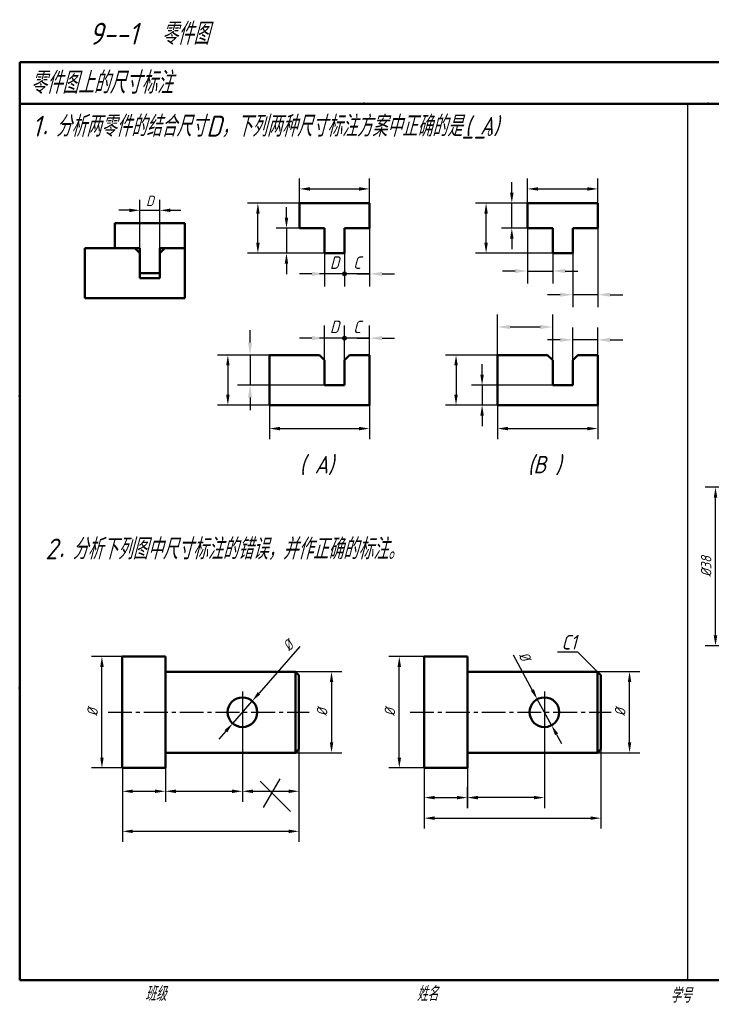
# Model space of a CAD drawing. Header units: millimetres. Extents: x 79 to 590, y 66 to 302.
# Tile 1 of 2: x 79 to 245, y 66 to 302. Entities that reach past the tile are written whole.
import ezdxf

# ---------------------------------------------------------------- set-up
doc = ezdxf.new("R2010")
doc.units = ezdxf.units.MM
doc.header["$LTSCALE"] = 0.6
doc.linetypes.add('CENTER2', pattern=[28.575, 19.05, -3.175, 3.175, -3.175])
doc.layers.add('尺寸层', color=221, linetype='Continuous')
doc.layers.add('细实线层', color=7, linetype='Continuous')
for name, color, linetype, lineweight in [('文字层', 227, 'Continuous', 20), ('点画线层', 3, 'CENTER2', 25), ('答案层', 1, 'Continuous', 25), ('粗实线层', 7, 'Continuous', 50)]:
    doc.layers.add(name, color=color, linetype=linetype, lineweight=lineweight)
doc.styles.add('工程字体（斜）', font='gbeitc.shx', dxfattribs={"bigfont": 'gbcbig.shx'})
doc.styles.add('工程斜体', font='gbeitc.shx', dxfattribs={"bigfont": 'gbcbig.shx'})
doc.dimstyles.new('gb35', dxfattribs={"dimtxt": 2.5, "dimasz": 2.5, "dimexe": 2.5, "dimexo": 0, "dimgap": 1, "dimtad": 1, "dimdsep": 46, "dimtxsty": '工程字体（斜）', "dimcen": 0, "dimadec": 0, "dimazin": 0, "dimtfac": 1, "dimtmove": 0, "dimatfit": 3, "dimfxl": 0, "dimarcsym": 0})

# ---------------------------------------------------------------- blocks, each defined once
blk = doc.blocks.new('*D21')
at = {"layer": 'Defpoints', "color": 0, "ltscale": 0.5}
for p in [(162.73, 261.64), (145.93, 258.23), (162.73, 258.23)]:
    blk.add_point(p, dxfattribs=at)
at = {"layer": '尺寸层', "color": 0, "lineweight": -2, "ltscale": 0.5}
for p, q in [((145.93, 258.23), (145.93, 264.14)), ((162.73, 258.23), (162.73, 264.14)), ((148.43, 261.64), (160.23, 261.64))]:
    blk.add_line(p, q, dxfattribs=at)
at = {"layer": '尺寸层', "color": 0, "ltscale": 0.5}
for points in [[(148.43, 262.05), (148.43, 261.22), (145.93, 261.64)], [(160.23, 262.05), (160.23, 261.22), (162.73, 261.64)]]:
    blk.add_solid(points, dxfattribs=at)
blk = doc.blocks.new('*D17')
at = {"layer": 'Defpoints', "color": 0, "ltscale": 0.5}
for p in [(145.93, 252.23), (142.82, 246.23), (151.93, 246.23)]:
    blk.add_point(p, dxfattribs=at)
at = {"layer": '尺寸层', "color": 0, "lineweight": -2, "ltscale": 0.5}
for p, q in [((142.82, 254.73), (142.82, 257.23)), ((145.93, 252.23), (140.32, 252.23)), ((142.82, 252.23), (142.82, 246.23)), ((151.93, 246.23), (140.32, 246.23)), ((142.82, 243.73), (142.82, 241.23))]:
    blk.add_line(p, q, dxfattribs=at)
at = {"layer": '尺寸层', "color": 0, "ltscale": 0.5}
for points in [[(142.4, 254.73), (143.23, 254.73), (142.82, 252.23)], [(142.4, 243.73), (143.23, 243.73), (142.82, 246.23)]]:
    blk.add_solid(points, dxfattribs=at)
blk = doc.blocks.new('*D18')
at = {"layer": 'Defpoints', "color": 0, "ltscale": 0.5}
for p in [(135.97, 258.23), (145.93, 258.23), (151.93, 246.23)]:
    blk.add_point(p, dxfattribs=at)
at = {"layer": '尺寸层', "color": 0, "lineweight": -2, "ltscale": 0.5}
for p, q in [((145.93, 258.23), (133.47, 258.23)), ((135.97, 248.73), (135.97, 255.73)), ((151.93, 246.23), (133.47, 246.23))]:
    blk.add_line(p, q, dxfattribs=at)
at = {"layer": '尺寸层', "color": 0, "ltscale": 0.5}
for points in [[(135.56, 255.73), (136.39, 255.73), (135.97, 258.23)], [(135.56, 248.73), (136.39, 248.73), (135.97, 246.23)]]:
    blk.add_solid(points, dxfattribs=at)
blk = doc.blocks.new('*D22')
at = {"layer": 'Defpoints', "color": 0, "ltscale": 0.5}
for p in [(138.73, 221.83), (128.78, 209.83), (138.73, 209.83)]:
    blk.add_point(p, dxfattribs=at)
at = {"layer": '尺寸层', "color": 0, "lineweight": -2, "ltscale": 0.5}
for p, q in [((138.73, 221.83), (126.28, 221.83)), ((128.78, 219.33), (128.78, 212.33)), ((138.73, 209.83), (126.28, 209.83))]:
    blk.add_line(p, q, dxfattribs=at)
at = {"layer": '尺寸层', "color": 0, "ltscale": 0.5}
for points in [[(128.36, 219.33), (129.19, 219.33), (128.78, 221.83)], [(128.36, 212.33), (129.19, 212.33), (128.78, 209.83)]]:
    blk.add_solid(points, dxfattribs=at)
blk = doc.blocks.new('*D23')
at = {"layer": 'Defpoints', "color": 0, "ltscale": 0.5}
for p in [(138.73, 209.83), (162.73, 209.83), (162.73, 204.21)]:
    blk.add_point(p, dxfattribs=at)
at = {"layer": '尺寸层', "color": 0, "lineweight": -2, "ltscale": 0.5}
for p, q in [((138.73, 209.83), (138.73, 201.71)), ((162.73, 209.83), (162.73, 201.71)), ((141.23, 204.21), (160.23, 204.21))]:
    blk.add_line(p, q, dxfattribs=at)
at = {"layer": '尺寸层', "color": 0, "ltscale": 0.5}
for points in [[(141.23, 204.63), (141.23, 203.8), (138.73, 204.21)], [(160.23, 204.63), (160.23, 203.8), (162.73, 204.21)]]:
    blk.add_solid(points, dxfattribs=at)
blk = doc.blocks.new('*D24')
at = {"layer": 'Defpoints', "color": 0, "ltscale": 0.5}
for p in [(217.39, 261.64), (200.59, 258.23), (217.39, 258.23)]:
    blk.add_point(p, dxfattribs=at)
at = {"layer": '尺寸层', "color": 0, "lineweight": -2, "ltscale": 0.5}
for p, q in [((200.59, 258.23), (200.59, 264.14)), ((217.39, 258.23), (217.39, 264.14)), ((203.09, 261.64), (214.89, 261.64))]:
    blk.add_line(p, q, dxfattribs=at)
at = {"layer": '尺寸层', "color": 0, "ltscale": 0.5}
for points in [[(203.09, 262.05), (203.09, 261.22), (200.59, 261.64)], [(214.89, 262.05), (214.89, 261.22), (217.39, 261.64)]]:
    blk.add_solid(points, dxfattribs=at)
blk = doc.blocks.new('*D19')
at = {"layer": 'Defpoints', "color": 0, "ltscale": 0.5}
for p in [(190.64, 258.23), (200.59, 258.23), (206.59, 246.23)]:
    blk.add_point(p, dxfattribs=at)
at = {"layer": '尺寸层', "color": 0, "lineweight": -2, "ltscale": 0.5}
for p, q in [((200.59, 258.23), (188.14, 258.23)), ((190.64, 248.73), (190.64, 255.73)), ((206.59, 246.23), (188.14, 246.23))]:
    blk.add_line(p, q, dxfattribs=at)
at = {"layer": '尺寸层', "color": 0, "ltscale": 0.5}
for points in [[(190.22, 255.73), (191.05, 255.73), (190.64, 258.23)], [(190.22, 248.73), (191.05, 248.73), (190.64, 246.23)]]:
    blk.add_solid(points, dxfattribs=at)
blk = doc.blocks.new('*D25')
at = {"layer": 'Defpoints', "color": 0, "ltscale": 0.5}
for p in [(193.39, 221.83), (183.44, 209.83), (193.39, 209.83)]:
    blk.add_point(p, dxfattribs=at)
at = {"layer": '尺寸层', "color": 0, "lineweight": -2, "ltscale": 0.5}
for p, q in [((193.39, 221.83), (180.94, 221.83)), ((183.44, 219.33), (183.44, 212.33)), ((193.39, 209.83), (180.94, 209.83))]:
    blk.add_line(p, q, dxfattribs=at)
at = {"layer": '尺寸层', "color": 0, "ltscale": 0.5}
for points in [[(183.02, 219.33), (183.86, 219.33), (183.44, 221.83)], [(183.02, 212.33), (183.86, 212.33), (183.44, 209.83)]]:
    blk.add_solid(points, dxfattribs=at)
blk = doc.blocks.new('*D26')
at = {"layer": 'Defpoints', "color": 0, "ltscale": 0.5}
for p in [(193.39, 209.83), (217.39, 209.83), (217.39, 204.21)]:
    blk.add_point(p, dxfattribs=at)
at = {"layer": '尺寸层', "color": 0, "lineweight": -2, "ltscale": 0.5}
for p, q in [((193.39, 209.83), (193.39, 201.71)), ((217.39, 209.83), (217.39, 201.71)), ((195.89, 204.21), (214.89, 204.21))]:
    blk.add_line(p, q, dxfattribs=at)
at = {"layer": '尺寸层', "color": 0, "ltscale": 0.5}
for points in [[(195.89, 204.63), (195.89, 203.8), (193.39, 204.21)], [(214.89, 204.63), (214.89, 203.8), (217.39, 204.21)]]:
    blk.add_solid(points, dxfattribs=at)
blk = doc.blocks.new('*D27')
at = {"layer": 'Defpoints', "color": 0, "ltscale": 0.5}
for p in [(200.59, 258.23), (196.8, 252.23), (200.59, 252.23)]:
    blk.add_point(p, dxfattribs=at)
at = {"layer": '尺寸层', "color": 0, "lineweight": -2, "ltscale": 0.5}
for p, q in [((196.8, 260.73), (196.8, 263.23)), ((200.59, 258.23), (192.3, 258.23)), ((196.8, 252.23), (196.8, 258.23)), ((200.59, 252.23), (194.3, 252.23)), ((196.8, 249.73), (196.8, 247.23))]:
    blk.add_line(p, q, dxfattribs=at)
at = {"layer": '尺寸层', "color": 0, "ltscale": 0.5}
for points in [[(196.39, 260.73), (197.22, 260.73), (196.8, 258.23)], [(196.39, 249.73), (197.22, 249.73), (196.8, 252.23)]]:
    blk.add_solid(points, dxfattribs=at)
blk = doc.blocks.new('*D28')
at = {"layer": 'Defpoints', "color": 0, "ltscale": 0.5}
for p in [(189.68, 214.63), (206.59, 214.63), (193.39, 209.83)]:
    blk.add_point(p, dxfattribs=at)
at = {"layer": '尺寸层', "color": 0, "lineweight": -2, "ltscale": 0.5}
for p, q in [((189.68, 217.13), (189.68, 219.63)), ((206.59, 214.63), (187.18, 214.63)), ((189.68, 214.63), (189.68, 209.83)), ((193.39, 209.83), (185.18, 209.83)), ((189.68, 207.33), (189.68, 204.83))]:
    blk.add_line(p, q, dxfattribs=at)
at = {"layer": '尺寸层', "color": 0, "ltscale": 0.5}
for points in [[(189.26, 217.13), (190.1, 217.13), (189.68, 214.63)], [(189.26, 207.33), (190.1, 207.33), (189.68, 209.83)]]:
    blk.add_solid(points, dxfattribs=at)
blk = doc.blocks.new('*D29')
at = {"layer": 'Defpoints', "color": 0, "ltscale": 0.5}
for p in [(98.61, 149.61), (103.5, 149.61), (103.5, 122.9)]:
    blk.add_point(p, dxfattribs=at)
at = {"layer": '尺寸层', "color": 0, "lineweight": -2, "ltscale": 0.5}
for p, q in [((103.5, 149.61), (96.11, 149.61)), ((98.61, 125.4), (98.61, 147.11)), ((103.5, 122.9), (96.11, 122.9))]:
    blk.add_line(p, q, dxfattribs=at)
at = {"layer": '尺寸层', "color": 0, "ltscale": 0.5}
for points in [[(98.19, 147.11), (99.03, 147.11), (98.61, 149.61)], [(98.19, 125.4), (99.03, 125.4), (98.61, 122.9)]]:
    blk.add_solid(points, dxfattribs=at)
at = {"layer": '尺寸层', "color": 0, "ltscale": 0.5, "insert": (96.36, 136.26), "char_height": 2.5, "attachment_point": 5, "rotation": 90, "style": '工程字体（斜）'}
blk.add_mtext('%%C', dxfattribs=at)
blk = doc.blocks.new('*D30')
at = {"layer": 'Defpoints', "color": 0, "ltscale": 0.5}
for p in [(103.5, 122.9), (113.82, 122.9), (113.82, 117.31)]:
    blk.add_point(p, dxfattribs=at)
at = {"layer": '尺寸层', "color": 0, "lineweight": -2, "ltscale": 0.5}
for p, q in [((103.5, 122.9), (103.5, 114.81)), ((113.82, 122.9), (113.82, 114.81)), ((106, 117.31), (111.32, 117.31))]:
    blk.add_line(p, q, dxfattribs=at)
at = {"layer": '尺寸层', "color": 0, "ltscale": 0.5}
for points in [[(106, 117.73), (106, 116.89), (103.5, 117.31)], [(111.32, 117.73), (111.32, 116.89), (113.82, 117.31)]]:
    blk.add_solid(points, dxfattribs=at)
blk = doc.blocks.new('*D31')
at = {"layer": 'Defpoints', "color": 0, "ltscale": 0.5}
for p in [(132.27, 129.9), (113.82, 122.9), (132.27, 117.31)]:
    blk.add_point(p, dxfattribs=at)
at = {"layer": '尺寸层', "color": 0, "lineweight": -2, "ltscale": 0.5}
for p, q in [((132.27, 129.9), (132.27, 114.81)), ((113.82, 122.9), (113.82, 114.81)), ((116.32, 117.31), (129.77, 117.31))]:
    blk.add_line(p, q, dxfattribs=at)
at = {"layer": '尺寸层', "color": 0, "ltscale": 0.5}
for points in [[(116.32, 117.73), (116.32, 116.89), (113.82, 117.31)], [(129.77, 117.73), (129.77, 116.89), (132.27, 117.31)]]:
    blk.add_solid(points, dxfattribs=at)
blk = doc.blocks.new('*D32')
at = {"layer": 'Defpoints', "color": 0, "ltscale": 0.5}
for p in [(132.27, 129.9), (145.82, 127.38), (145.82, 117.31)]:
    blk.add_point(p, dxfattribs=at)
at = {"layer": '尺寸层', "color": 0, "lineweight": -2, "ltscale": 0.5}
for p, q in [((132.27, 129.9), (132.27, 114.81)), ((145.82, 127.38), (145.82, 114.81)), ((134.77, 117.31), (143.32, 117.31))]:
    blk.add_line(p, q, dxfattribs=at)
at = {"layer": '尺寸层', "color": 0, "ltscale": 0.5}
for points in [[(134.77, 117.73), (134.77, 116.89), (132.27, 117.31)], [(143.32, 117.73), (143.32, 116.89), (145.82, 117.31)]]:
    blk.add_solid(points, dxfattribs=at)
blk = doc.blocks.new('*D20')
at = {"layer": 'Defpoints', "color": 0, "ltscale": 0.5}
for p in [(145.82, 127.38), (103.5, 122.9), (145.82, 107.72)]:
    blk.add_point(p, dxfattribs=at)
at = {"layer": '尺寸层', "color": 0, "lineweight": -2, "ltscale": 0.5}
for p, q in [((145.82, 127.38), (145.82, 105.22)), ((103.5, 122.9), (103.5, 105.22)), ((106, 107.72), (143.32, 107.72))]:
    blk.add_line(p, q, dxfattribs=at)
at = {"layer": '尺寸层', "color": 0, "ltscale": 0.5}
for points in [[(106, 108.13), (106, 107.3), (103.5, 107.72)], [(143.32, 108.13), (143.32, 107.3), (145.82, 107.72)]]:
    blk.add_solid(points, dxfattribs=at)
blk = doc.blocks.new('*D33')
at = {"layer": 'Defpoints', "color": 0, "ltscale": 0.5}
for p in [(144.99, 145.97), (144.99, 126.55), (153.61, 126.55)]:
    blk.add_point(p, dxfattribs=at)
at = {"layer": '尺寸层', "color": 0, "lineweight": -2, "ltscale": 0.5}
for p, q in [((144.99, 145.97), (156.11, 145.97)), ((153.61, 143.47), (153.61, 129.05)), ((144.99, 126.55), (156.11, 126.55))]:
    blk.add_line(p, q, dxfattribs=at)
at = {"layer": '尺寸层', "color": 0, "ltscale": 0.5}
for points in [[(153.2, 143.47), (154.03, 143.47), (153.61, 145.97)], [(153.2, 129.05), (154.03, 129.05), (153.61, 126.55)]]:
    blk.add_solid(points, dxfattribs=at)
at = {"layer": '尺寸层', "color": 0, "ltscale": 0.5, "insert": (151.36, 136.26), "char_height": 2.5, "attachment_point": 5, "rotation": 90, "style": '工程字体（斜）'}
blk.add_mtext('%%C', dxfattribs=at)
blk = doc.blocks.new('*D34')
at = {"layer": 'Defpoints', "color": 0, "ltscale": 0.5}
for p in [(134.61, 138.93), (129.94, 133.58)]:
    blk.add_point(p, dxfattribs=at)
at = {"layer": '尺寸层', "color": 0, "lineweight": -2, "ltscale": 0.5}
for p, q in [((145.99, 151.98), (136.25, 140.82)), ((129.94, 133.58), (134.61, 138.93)), ((128.3, 131.7), (126.65, 129.81))]:
    blk.add_line(p, q, dxfattribs=at)
at = {"layer": '尺寸层', "color": 0, "ltscale": 0.5}
for points in [[(135.94, 141.09), (136.56, 140.54), (134.61, 138.93)], [(127.98, 131.97), (128.61, 131.42), (129.94, 133.58)]]:
    blk.add_solid(points, dxfattribs=at)
at = {"layer": '尺寸层', "color": 0, "ltscale": 0.5, "insert": (143.21, 152.21), "char_height": 2.5, "attachment_point": 5, "rotation": 48.9062, "style": '工程字体（斜）'}
blk.add_mtext('%%C', dxfattribs=at)
blk = doc.blocks.new('*D35')
at = {"layer": 'Defpoints', "color": 0, "ltscale": 0.5}
for p in [(112.49, 256.51), (107.69, 247.45), (112.49, 247.45)]:
    blk.add_point(p, dxfattribs=at)
at = {"layer": '尺寸层', "color": 0, "lineweight": -2, "ltscale": 0.5}
for p, q in [((107.69, 247.45), (107.69, 259.01)), ((112.49, 247.45), (112.49, 259.01)), ((105.19, 256.51), (102.69, 256.51)), ((107.69, 256.51), (112.49, 256.51)), ((114.99, 256.51), (117.49, 256.51))]:
    blk.add_line(p, q, dxfattribs=at)
at = {"layer": '尺寸层', "color": 0, "ltscale": 0.5}
for points in [[(105.19, 256.92), (105.19, 256.09), (107.69, 256.51)], [(114.99, 256.92), (114.99, 256.09), (112.49, 256.51)]]:
    blk.add_solid(points, dxfattribs=at)
at = {"layer": '尺寸层', "color": 0, "ltscale": 0.5, "insert": (110.09, 258.76), "char_height": 2.5, "attachment_point": 5, "style": '工程字体（斜）'}
blk.add_mtext('D', dxfattribs=at)
blk = doc.blocks.new('*D39')
at = {"layer": 'Defpoints', "color": 0}
for p in [(169.85, 149.61), (175.84, 149.61), (175.84, 122.9)]:
    blk.add_point(p, dxfattribs=at)
at = {"layer": '答案层', "color": 0, "lineweight": -2}
for p, q in [((175.84, 149.61), (167.35, 149.61)), ((169.85, 125.4), (169.85, 147.11)), ((175.84, 122.9), (167.35, 122.9))]:
    blk.add_line(p, q, dxfattribs=at)
at = {"layer": '答案层', "color": 0}
for points in [[(169.44, 147.11), (170.27, 147.11), (169.85, 149.61)], [(169.44, 125.4), (170.27, 125.4), (169.85, 122.9)]]:
    blk.add_solid(points, dxfattribs=at)
at = {"layer": '答案层', "color": 0, "insert": (167.6, 136.26), "char_height": 2.5, "attachment_point": 5, "rotation": 90, "style": '工程字体（斜）'}
blk.add_mtext('%%C', dxfattribs=at)
blk = doc.blocks.new('*D40')
at = {"layer": 'Defpoints', "color": 0}
for p in [(217.33, 145.97), (225.01, 145.97), (217.33, 126.55)]:
    blk.add_point(p, dxfattribs=at)
at = {"layer": '答案层', "color": 0, "lineweight": -2}
for p, q in [((217.33, 145.97), (227.51, 145.97)), ((225.01, 129.05), (225.01, 143.47)), ((217.33, 126.55), (227.51, 126.55))]:
    blk.add_line(p, q, dxfattribs=at)
at = {"layer": '答案层', "color": 0}
for points in [[(224.6, 143.47), (225.43, 143.47), (225.01, 145.97)], [(224.6, 129.05), (225.43, 129.05), (225.01, 126.55)]]:
    blk.add_solid(points, dxfattribs=at)
at = {"layer": '答案层', "color": 0, "insert": (222.76, 136.26), "char_height": 2.5, "attachment_point": 5, "rotation": 90, "style": '工程字体（斜）'}
blk.add_mtext('%%c', dxfattribs=at)
blk = doc.blocks.new('*D41')
at = {"layer": 'Defpoints', "color": 0}
for p in [(202.91, 139.37), (206.32, 133.14)]:
    blk.add_point(p, dxfattribs=at)
at = {"layer": '答案层', "color": 0, "lineweight": -2}
for p, q in [((197.09, 150.01), (201.71, 141.57)), ((206.32, 133.14), (202.91, 139.37)), ((207.52, 130.95), (208.72, 128.76))]:
    blk.add_line(p, q, dxfattribs=at)
at = {"layer": '答案层', "color": 0}
for points in [[(202.08, 141.77), (201.35, 141.37), (202.91, 139.37)], [(207.89, 131.15), (207.16, 130.75), (206.32, 133.14)]]:
    blk.add_solid(points, dxfattribs=at)
at = {"layer": '答案层', "color": 0, "insert": (199.86, 149.64), "char_height": 2.5, "attachment_point": 5, "rotation": 298.6835, "style": '工程字体（斜）'}
blk.add_mtext('%%c', dxfattribs=at)
blk = doc.blocks.new('*D48')
at = {"layer": 'Defpoints', "color": 0}
for p in [(245.6, 190.16), (259.63, 190.16), (259.63, 152.16)]:
    blk.add_point(p, dxfattribs=at)
at = {"layer": '答案层', "color": 0, "lineweight": -2}
for p, q in [((259.63, 190.16), (243.1, 190.16)), ((245.6, 154.66), (245.6, 187.66)), ((259.63, 152.16), (243.1, 152.16))]:
    blk.add_line(p, q, dxfattribs=at)
at = {"layer": '答案层', "color": 0}
for points in [[(245.18, 187.66), (246.02, 187.66), (245.6, 190.16)], [(245.18, 154.66), (246.02, 154.66), (245.6, 152.16)]]:
    blk.add_solid(points, dxfattribs=at)
at = {"layer": '答案层', "color": 0, "insert": (243.35, 171.16), "char_height": 2.5, "attachment_point": 5, "rotation": 90, "style": '工程字体（斜）'}
blk.add_mtext('%%c38', dxfattribs=at)

msp = doc.modelspace()

# ---------------------------------------------------------------- linework, layer by layer
at = {"layer": '尺寸层', "color": 7}
for p, q in [((156.725, 252.227), (156.725, 238.279)), ((156.725, 252.227), (156.725, 238.279)), ((162.725, 252.227), (162.725, 238.279)), ((200.59, 252.227), (200.59, 238.966)), ((206.59, 252.227), (206.59, 238.966)), ((211.39, 252.227), (211.39, 233.291)), ((217.39, 252.227), (217.39, 233.291)), ((151.925, 246.227), (151.925, 238.279)), ((148.925, 241.279), (145.925, 241.279)), ((153.725, 241.279), (150.725, 241.279)), ((162.725, 241.279), (151.925, 241.279)), ((159.725, 241.279), (162.725, 241.279)), ((165.725, 241.279), (168.725, 241.279)), ((197.59, 241.966), (194.59, 241.966)), ((200.59, 241.966), (206.59, 241.966)), ((209.59, 241.966), (212.59, 241.966)), ((208.39, 236.291), (205.39, 236.291)), ((217.39, 236.291), (211.39, 236.291)), ((220.39, 236.291), (223.39, 236.291)), ((193.39, 221.826), (193.39, 231.56)), ((206.59, 220.626), (206.59, 231.56)), ((151.925, 220.626), (151.925, 228.88)), ((156.725, 220.626), (156.725, 228.88)), ((156.725, 220.626), (156.725, 228.88)), ((162.725, 221.826), (162.725, 228.88)), ((134.096, 224.826), (134.096, 227.826)), ((196.39, 228.56), (203.59, 228.56)), ((211.39, 220.626), (211.39, 228.466)), ((217.39, 221.826), (217.39, 228.466)), ((148.925, 225.88), (145.925, 225.88)), ((153.725, 225.88), (150.725, 225.88)), ((162.725, 225.88), (151.925, 225.88)), ((159.725, 225.88), (162.725, 225.88)), ((165.725, 225.88), (168.725, 225.88)), ((208.39, 225.466), (205.39, 225.466)), ((217.39, 225.466), (211.39, 225.466)), ((220.39, 225.466), (223.39, 225.466)), ((150.725, 221.826), (131.096, 221.826)), ((134.096, 221.826), (134.096, 214.626)), ((151.925, 214.626), (131.096, 214.626)), ((134.096, 211.626), (134.096, 208.626))]:
    msp.add_line(p, q, dxfattribs=at)
for points in [[(148.925, 241.779), (148.925, 240.779), (151.925, 241.279)], [(165.725, 241.779), (165.725, 240.779), (162.725, 241.279)], [(197.59, 242.466), (197.59, 241.466), (200.59, 241.966)], [(209.59, 242.466), (209.59, 241.466), (206.59, 241.966)], [(208.39, 236.791), (208.39, 235.791), (211.39, 236.291)], [(220.39, 236.791), (220.39, 235.791), (217.39, 236.291)], [(196.39, 229.06), (196.39, 228.06), (193.39, 228.56)], [(203.59, 229.06), (203.59, 228.06), (206.59, 228.56)], [(133.596, 224.826), (134.596, 224.826), (134.096, 221.826)], [(148.925, 226.38), (148.925, 225.38), (151.925, 225.88)], [(165.725, 226.38), (165.725, 225.38), (162.725, 225.88)], [(208.39, 225.966), (208.39, 224.966), (211.39, 225.466)], [(220.39, 225.966), (220.39, 224.966), (217.39, 225.466)], [(133.596, 211.626), (134.596, 211.626), (134.096, 214.626)]]:
    msp.add_solid(points, dxfattribs=at)
at = {"layer": '点画线层', "color": 7, "linetype": 'Continuous', "ltscale": 0.5}
for p, q in [((132.273, 141.23), (132.273, 129.903)), ((204.616, 141.23), (204.616, 129.903))]:
    msp.add_line(p, q, dxfattribs=at)
at = {"layer": '点画线层', "color": 7, "ltscale": 0.5}
for p, q in [((100.096, 136.257), (148.262, 136.257)), ((172.439, 136.257), (220.605, 136.257))]:
    msp.add_line(p, q, dxfattribs=at)
at = {"layer": '答案层'}
for p, q in [((212.619, 150.678), (207.763, 150.678)), ((217.33, 145.966), (212.619, 150.678)), ((204.616, 129.903), (204.616, 113.293)), ((218.159, 127.378), (218.159, 108.375)), ((175.84, 122.905), (175.84, 113.293)), ((186.167, 122.905), (186.167, 113.293)), ((141.239, 120.324), (137.271, 113.451)), ((136.513, 119.752), (143.811, 112.454)), ((186.167, 113.293), (186.167, 118.293)), ((178.34, 115.793), (183.667, 115.793)), ((202.116, 115.793), (188.667, 115.793)), ((175.84, 113.293), (175.84, 108.375)), ((178.34, 110.875), (215.659, 110.875))]:
    msp.add_line(p, q, dxfattribs=at)
for points in [[(178.34, 116.209), (178.34, 115.376), (175.84, 115.793)], [(183.667, 116.209), (183.667, 115.376), (186.167, 115.793)], [(188.667, 116.209), (188.667, 115.376), (186.167, 115.793)], [(202.116, 116.209), (202.116, 115.376), (204.616, 115.793)], [(178.34, 111.291), (178.34, 110.458), (175.84, 110.875)], [(215.659, 111.291), (215.659, 110.458), (218.159, 110.875)]]:
    msp.add_solid(points, dxfattribs=at)
at = {"layer": '粗实线层', "color": 7, "ltscale": 0.5}
for p, q in [((408.909, 292.03), (78.909, 292.03)), ((78.909, 292.03), (78.909, 282.03)), ((78.909, 282.03), (78.909, 72.03)), ((238.878, 282.03), (78.909, 282.03)), ((408.909, 282.03), (238.878, 282.03)), ((162.725, 258.227), (145.925, 258.227)), ((145.925, 258.227), (145.925, 252.227)), ((162.725, 258.227), (162.725, 252.227)), ((217.39, 258.227), (200.59, 258.227)), ((200.59, 258.227), (200.59, 252.227)), ((217.39, 258.227), (217.39, 252.227)), ((118.488, 253.449), (101.688, 253.449)), ((101.688, 253.449), (101.688, 247.449)), ((118.488, 235.449), (118.488, 253.449)), ((145.925, 252.227), (151.925, 252.227)), ((151.925, 246.227), (151.925, 252.227)), ((156.725, 252.227), (162.725, 252.227)), ((156.725, 252.227), (156.725, 246.227)), ((200.59, 252.227), (206.59, 252.227)), ((206.59, 246.227), (206.59, 252.227)), ((211.39, 252.227), (217.39, 252.227)), ((211.39, 252.227), (211.39, 246.227)), ((107.688, 247.449), (94.488, 247.449)), ((94.488, 247.449), (94.488, 235.449)), ((107.688, 246.249), (106.488, 247.449)), ((107.688, 247.449), (107.688, 240.249)), ((112.488, 240.249), (112.488, 247.449)), ((112.488, 247.449), (118.488, 247.449)), ((112.488, 246.249), (113.688, 247.449)), ((151.925, 246.227), (156.725, 246.227)), ((206.59, 246.227), (211.39, 246.227)), ((107.688, 241.449), (112.488, 241.449)), ((107.688, 240.249), (112.488, 240.249)), ((94.488, 235.449), (118.488, 235.449)), ((150.725, 221.826), (138.725, 221.826)), ((138.725, 221.826), (138.725, 209.826)), ((151.925, 220.626), (150.725, 221.826)), ((156.725, 220.626), (157.925, 221.826)), ((157.925, 221.826), (162.725, 221.826)), ((162.725, 209.826), (162.725, 221.826)), ((205.39, 221.826), (193.39, 221.826)), ((193.39, 221.826), (193.39, 209.826)), ((206.59, 220.626), (205.39, 221.826)), ((211.39, 220.626), (212.59, 221.826)), ((212.59, 221.826), (217.39, 221.826)), ((217.39, 209.826), (217.39, 221.826)), ((151.925, 220.626), (151.925, 214.626)), ((156.725, 214.626), (156.725, 220.626)), ((206.59, 220.626), (206.59, 214.626)), ((211.39, 214.626), (211.39, 220.626)), ((151.925, 214.626), (156.725, 214.626)), ((206.59, 214.626), (211.39, 214.626)), ((138.725, 209.826), (162.725, 209.826)), ((193.39, 209.826), (217.39, 209.826)), ((103.497, 136.257), (103.497, 149.61)), ((113.824, 149.61), (103.497, 149.61)), ((113.824, 149.61), (113.824, 122.905)), ((175.84, 136.257), (175.84, 149.61)), ((186.167, 149.61), (175.84, 149.61)), ((186.167, 149.61), (186.167, 122.905)), ((113.824, 145.966), (144.987, 145.966)), ((144.987, 145.966), (145.816, 145.137)), ((144.987, 145.966), (144.987, 126.548)), ((145.816, 145.137), (145.816, 136.257)), ((186.167, 145.966), (217.33, 145.966)), ((217.33, 145.966), (218.159, 145.137)), ((217.33, 145.966), (217.33, 126.548)), ((218.159, 145.137), (218.159, 136.257)), ((103.497, 136.257), (103.497, 122.905)), ((145.816, 127.378), (145.816, 136.257)), ((175.84, 136.257), (175.84, 122.905)), ((218.159, 127.378), (218.159, 136.257)), ((113.824, 126.548), (144.987, 126.548)), ((144.987, 126.548), (145.816, 127.378)), ((186.167, 126.548), (217.33, 126.548)), ((217.33, 126.548), (218.159, 127.378)), ((113.824, 122.905), (103.497, 122.905)), ((186.167, 122.905), (175.84, 122.905)), ((78.909, 72.03), (408.909, 72.03))]:
    msp.add_line(p, q, dxfattribs=at)
at = {"layer": '粗实线层', "color": 7}
for centre in [(156.725, 241.279), (156.725, 225.88)]:
    msp.add_circle(centre, 0.36, dxfattribs=at)
at = {"layer": '粗实线层', "color": 7, "ltscale": 0.5}
for centre in [(132.273, 136.257), (204.616, 136.257)]:
    msp.add_circle(centre, 3.551, dxfattribs=at)
at = {"layer": '粗实线层', "color": 7}
for p in [(161.409, 282.03), (243.909, 282.03), (78.909, 212.03), (78.909, 142.03)]:
    msp.add_point(p, dxfattribs=at)
at = {"layer": '细实线层', "color": 7}
msp.add_line((238.878, 282.03), (238.878, 72.03), dxfattribs=at)
for p in [(78.909, 212.03), (78.909, 142.03)]:
    msp.add_point(p, dxfattribs=at)

# ---------------------------------------------------------------- texts
at = {"layer": '尺寸层', "color": 7, "char_height": 3, "attachment_point": 5, "style": '工程字体（斜）'}
for s, insert in [('D', (154.325, 243.979)), ('C', (159.725, 243.979)), ('D', (154.325, 228.58)), ('C', (159.725, 228.58))]:
    msp.add_mtext(s, dxfattribs=dict(at, insert=insert))
at = {"layer": '尺寸层', "color": 7, "ltscale": 0.5, "char_height": 4.2, "width": 14.33595, "attachment_point": 1, "style": '工程斜体'}
for s, insert in [('( A)', (145.961, 197.678)), ('(B )', (200.626, 197.678))]:
    msp.add_mtext(s, dxfattribs=dict(at, insert=insert))
at = {"layer": '文字层', "color": 7, "style": '工程字体（斜）'}
for s, p in [('班级', (108.943, 67.061)), ('姓名', (174.025, 67.037)), ('学号', (234.795, 66.659))]:
    msp.add_text(s, height=3.5, dxfattribs=at).set_placement(p)
at = {"layer": '答案层', "ltscale": 0.5, "insert": (185.582, 278.882), "char_height": 4.2, "width": 14.33595, "attachment_point": 1, "style": '工程斜体'}
msp.add_mtext('( A)', dxfattribs=at)
at = {"layer": '答案层', "insert": (208.702, 154.773), "char_height": 3.5, "width": 6.02512, "attachment_point": 1, "style": '工程斜体'}
msp.add_mtext('C1', dxfattribs=at)
at = {"layer": '细实线层', "color": 7, "ltscale": 0.5, "style": '工程字体（斜）'}
for s, p in [('    9--1  零件图  ', (84.192, 296.198)), ('零件图上的尺寸标注', (81.497, 284.46))]:
    msp.add_text(s, height=5.25, dxfattribs=at).set_placement(p)
at = {"layer": '细实线层', "color": 7, "ltscale": 0.5, "char_height": 5, "attachment_point": 1, "style": '工程斜体'}
for s, insert, width in [('1．分析两零件的结合尺寸D，下列两种尺寸标注方案中正确的是__。', (81.865, 279.178), 119.89392), ('2．分析下列图中尺寸标注的错误，并作正确的标注。', (85.022, 177.874), 95.99408)]:
    msp.add_mtext(s, dxfattribs=dict(at, insert=insert, width=width))

# ---------------------------------------------------------------- dimensions: what is measured, and where the dimension line sits
at = {"layer": '尺寸层', "color": 7, "ltscale": 0.5}
for base, p1, p2, text, picture, middle in [((162.725, 261.638), (145.925, 258.227), (162.725, 258.227), ' ', '*D21', (154.325, 261.638)), ((217.39, 261.638), (200.59, 258.227), (217.39, 258.227), ' ', '*D24', (208.99, 261.638)), ((112.488, 256.508), (107.688, 247.449), (112.488, 247.449), 'D', '*D35', (110.088, 258.758)), ((162.725, 204.214), (138.725, 209.826), (162.725, 209.826), ' ', '*D23', (150.725, 204.214)), ((217.39, 204.214), (193.39, 209.826), (217.39, 209.826), ' ', '*D26', (205.39, 204.214)), ((113.824, 117.309), (103.497, 122.905), (113.824, 122.905), ' ', '*D30', (108.66, 117.309))]:
    dim = msp.add_linear_dim(base=base, p1=p1, p2=p2, text=text, dimstyle='gb35', dxfattribs=at)
    dim.commit()
    dim.dimension.update_dxf_attribs({"geometry": picture, "text_midpoint": middle})
for base, p1, p2, picture, middle in [((196.803, 252.227), (200.59, 258.227), (200.59, 252.227), '*D27', (193.303, 258.227)), ((189.682, 214.626), (193.39, 209.826), (206.59, 214.626), '*D28', (186.182, 209.826))]:
    dim = msp.add_linear_dim(base=base, p1=p1, p2=p2, angle=90, text=' ', dimstyle='gb35', override={"dimjust": 3}, dxfattribs=at)
    dim.commit()
    dim.dimension.update_dxf_attribs({"geometry": picture, "text_midpoint": middle})
for base, p1, p2, text, picture, middle in [((135.972, 258.227), (151.925, 246.227), (145.925, 258.227), ' ', '*D18', (135.972, 252.227)), ((142.815, 246.227), (145.925, 252.227), (151.925, 246.227), ' ', '*D17', (142.815, 249.227)), ((190.637, 258.227), (206.59, 246.227), (200.59, 258.227), ' ', '*D19', (190.637, 252.227)), ((128.776, 209.826), (138.725, 221.826), (138.725, 209.826), ' ', '*D22', (128.776, 215.826)), ((183.441, 209.826), (193.39, 221.826), (193.39, 209.826), ' ', '*D25', (183.441, 215.826)), ((98.61, 149.61), (103.497, 122.905), (103.497, 149.61), '%%C', '*D29', (96.36, 136.257)), ((153.613, 126.548), (144.987, 145.966), (144.987, 126.548), '%%C', '*D33', (151.363, 136.257))]:
    dim = msp.add_linear_dim(base=base, p1=p1, p2=p2, angle=90, text=text, dimstyle='gb35', dxfattribs=at)
    dim.commit()
    dim.dimension.update_dxf_attribs({"geometry": picture, "text_midpoint": middle})
dim = msp.add_diameter_dim_2p(p1=(129.939, 133.581), p2=(134.607, 138.934), text='%%C', dimstyle='gb35', dxfattribs=at)
dim.commit()
dim.dimension.update_dxf_attribs({"geometry": '*D34', "text_midpoint": (144.901, 150.736), "dimtype": 163})
for base, p1, p2, picture, middle in [((132.273, 117.309), (113.824, 122.905), (132.273, 129.903), '*D31', (123.048, 117.309)), ((145.816, 117.309), (132.273, 129.903), (145.816, 127.378), '*D32', (139.045, 117.309))]:
    dim = msp.add_linear_dim(base=base, p1=p1, p2=p2, text=' ', dimstyle='gb35', override={"dimtmove": 1}, dxfattribs=at)
    dim.commit()
    dim.dimension.update_dxf_attribs({"geometry": picture, "text_midpoint": middle})
dim = msp.add_linear_dim(base=(145.816, 107.718), p1=(103.497, 122.905), p2=(145.816, 127.378), text=' ', dimstyle='gb35', dxfattribs=at)
dim.commit()
dim.dimension.update_dxf_attribs({"geometry": '*D20', "text_midpoint": (124.657, 107.718), "dimtype": 160})
at = {"layer": '答案层'}
for base, p1, p2, text, picture, middle in [((245.599, 190.162), (259.628, 152.162), (259.628, 190.162), '%%c38', '*D48', (243.349, 171.162)), ((169.855, 149.61), (175.84, 122.905), (175.84, 149.61), '%%C', '*D39', (167.605, 136.257)), ((225.014, 145.966), (217.33, 126.548), (217.33, 145.966), '%%c', '*D40', (222.764, 136.257))]:
    dim = msp.add_linear_dim(base=base, p1=p1, p2=p2, angle=90, text=text, dimstyle='gb35', dxfattribs=at)
    dim.commit()
    dim.dimension.update_dxf_attribs({"geometry": picture, "text_midpoint": middle})
dim = msp.add_diameter_dim_2p(p1=(206.321, 133.142), p2=(202.912, 139.373), text='%%c', dimstyle='gb35', dxfattribs=at)
dim.commit()
dim.dimension.update_dxf_attribs({"geometry": '*D41', "text_midpoint": (197.886, 148.558), "dimtype": 163})

doc.saveas('drawing.dxf')
